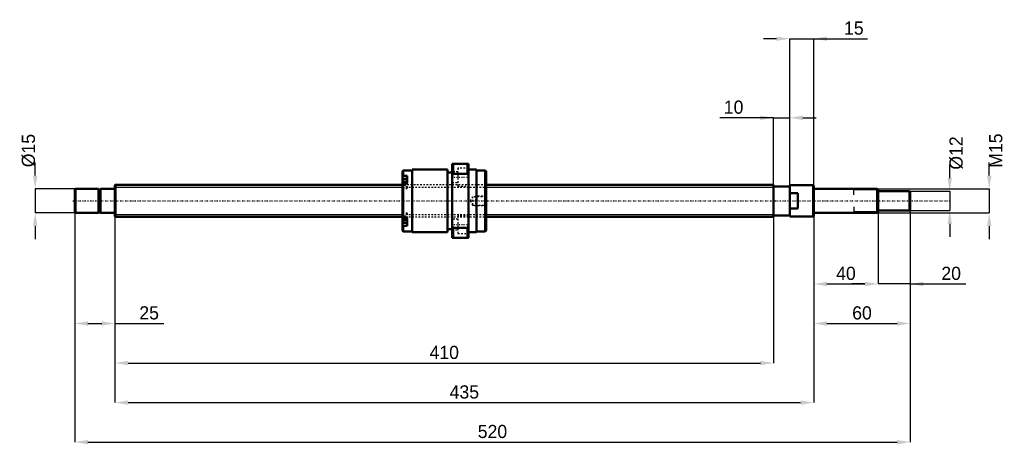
# Model space of a CAD drawing. Header units: millimetres. Extents: x -59 to 554, y -151 to 113.
import ezdxf

# ---------------------------------------------------------------- set-up
doc = ezdxf.new("R2010")
doc.units = ezdxf.units.MM
doc.linetypes.add('Center', pattern=[1.5, 0.45, -0.5, 0.05, -0.5])
doc.linetypes.add('Dashed', pattern=[2, 1, -1])
for name, color, linetype, lineweight in [('2d ConnectionPoints', 7, 'Continuous', 50), ('AM_0', 7, 'Continuous', 50), ('AM_4', 3, 'Continuous', 25), ('AM_5', 3, 'Continuous', 25), ('AM_7', 7, 'Center', 25), ('AM_9', 6, 'Dashed', 25)]:
    doc.layers.add(name, color=color, linetype=linetype, lineweight=lineweight)
doc.dimstyles.new('ISO-25', dxfattribs={"dimtxt": 2.5, "dimasz": 2.5, "dimexe": 1.25, "dimexo": 0.625, "dimtad": 1, "dimtxsty": 'Standard', "dimcen": 2.5, "dimadec": 0, "dimazin": 0, "dimtfac": 1, "dimtmove": 0, "dimatfit": 3, "dimfxl": 0, "dimarcsym": 0})

# ---------------------------------------------------------------- blocks, each defined once
blk = doc.blocks.new('1_BNK_2020_3_6G0_520LC5Y0_Nut_0_in_BNK2020_3_6G0_520LC5Y_2310__0')
at = {"layer": 'AM_0'}
for p, q in [((179.5, 19), (179, 18.5)), ((179, 18.5), (179, -10.58)), ((185, 19), (179.5, 19)), ((179.5, 19), (179.5, 15.54)), ((207, 19.5), (185, 19.5)), ((185, 19.5), (185, -19.5)), ((207, 19.5), (207, -19.5)), ((210, 23), (210, -23)), ((220, 23), (210, 23)), ((210.5, 23), (210.5, 16.73)), ((219.5, 23), (219.5, 16.73)), ((220, 23), (220, -23)), ((225, 19.5), (220, 19.5)), ((225, 19.5), (225, -19.5)), ((230.5, 19), (225, 19)), ((231, 18.5), (230.5, 19)), ((230.5, 19), (230.5, -19)), ((231, 18.5), (231, -18.5)), ((179, 15.18), (179.5, 15.54)), ((182, 13.71), (179.28, 13.71)), ((182, 15.54), (179.5, 15.54)), ((182, 15.54), (182, 10.94)), ((210, 17.55), (207, 17.55)), ((210, 15.6), (210.5, 16.73)), ((210.5, 16.73), (219.5, 16.73)), ((219.5, 16.73), (220, 15.6)), ((179.5, 10.94), (179, 10.58)), ((182, 10.94), (179.5, 10.94)), ((179.5, 10.94), (179.5, -10.94)), ((179, -10.58), (179.5, -10.94)), ((179, -10.59), (179, -18.5)), ((182, -10.94), (179.5, -10.94)), ((182, -10.94), (182, -15.54)), ((179.5, -15.54), (179, -15.18)), ((179.28, -13.71), (182, -13.71)), ((182, -15.54), (179.5, -15.54)), ((179.5, -15.54), (179.5, -19)), ((207, -17.55), (210, -17.55)), ((210.5, -16.73), (210, -15.6)), ((210.5, -16.73), (210.5, -23)), ((219.5, -16.73), (210.5, -16.73)), ((220, -15.6), (219.5, -16.73)), ((219.5, -16.73), (219.5, -23)), ((179, -18.5), (179.5, -19)), ((179.5, -19), (185, -19)), ((185, -19.5), (207, -19.5)), ((210, -23), (220, -23)), ((220, -19.5), (225, -19.5)), ((225, -19), (230.5, -19)), ((230.5, -19), (231, -18.5))]:
    blk.add_line(p, q, dxfattribs=at)
for centre, start, end in [((179.28, 13.44), 90, 180), ((179.28, -13.44), 180, 270)]:
    blk.add_arc(centre, 0.275, start, end, dxfattribs=at)
at = {"layer": 'AM_4'}
for p, q in [((179.28, 13.71), (179.28, 10.78)), ((179.28, -10.78), (179.28, -13.71))]:
    blk.add_line(p, q, dxfattribs=at)
at = {"layer": 'AM_5', "linetype": 'Dashed'}
for p, q in [((223.7, 2.59), (224.4, 3)), ((231, 3), (224.4, 3)), ((224.4, 3), (224.4, -3)), ((223.7, -2.59), (224.4, -3)), ((231, -3), (224.4, -3))]:
    blk.add_line(p, q, dxfattribs=at)
at = {"layer": 'AM_7'}
for p, q in [((209.5, 14.75), (220.5, 14.75)), ((178.85, 10.96), (182.15, 10.96)), ((178.85, -10.96), (182.15, -10.96)), ((209.5, -14.75), (220.5, -14.75))]:
    blk.add_line(p, q, dxfattribs=at)
at = {"layer": 'AM_9'}
for p, q in [((220, 20.25), (213.5, 20.25)), ((213.5, 20.25), (213.5, 9.25)), ((182, 13.26), (179, 13.26)), ((180.85, 12.35), (179, 12.35)), ((180.85, 12.35), (180.85, 9.57)), ((213.5, 18.05), (210, 18.05)), ((180.85, 11.98), (179, 11.98)), ((180.85, 11.33), (179, 11.33)), ((180.85, 10.59), (179, 10.59)), ((231, 10), (179, 10)), ((180.85, 9.94), (179, 9.94)), ((180.85, 9.57), (179, 9.57)), ((182, 8.66), (179, 8.66)), ((179, 7.71), (182, 7.71)), ((179.28, 10.78), (179.28, 8.21)), ((179.28, 8.21), (182, 8.21)), ((182, 10.94), (182, 7.71)), ((210, 11.45), (213.5, 11.45)), ((213.5, 9.25), (220, 9.25)), ((222.6, 2.59), (221.1, 0)), ((221.1, 0), (222.6, -2.59)), ((230.59, 2.59), (222.6, 2.59)), ((222.6, 2.59), (222.6, -2.59)), ((231, 3), (230.59, 2.59)), ((230.59, 2.59), (230.59, -2.59)), ((222.6, -2.59), (230.59, -2.59)), ((230.59, -2.59), (231, -3)), ((182, -7.71), (179, -7.71)), ((182, -8.66), (179, -8.66)), ((180.85, -9.57), (179, -9.57)), ((180.85, -9.94), (179, -9.94)), ((179, -10), (231, -10)), ((180.85, -10.59), (179, -10.59)), ((180.85, -11.33), (179, -11.33)), ((180.85, -11.98), (179, -11.98)), ((182, -8.21), (179.28, -8.21)), ((179.28, -8.21), (179.28, -10.78)), ((180.85, -9.57), (180.85, -12.35)), ((182, -7.71), (182, -10.94)), ((213.5, -11.45), (210, -11.45)), ((220, -9.25), (213.5, -9.25)), ((213.5, -9.25), (213.5, -20.25)), ((180.85, -12.35), (179, -12.35)), ((182, -13.26), (179, -13.26)), ((210, -18.05), (213.5, -18.05)), ((213.5, -20.25), (220, -20.25))]:
    blk.add_line(p, q, dxfattribs=at)
for centre, start, end in [((179.28, 8.49), 180, 270), ((179.28, -8.49), 90, 180)]:
    blk.add_arc(centre, 0.275, start, end, dxfattribs=at)
blk = doc.blocks.new('2_BNK_2020_3_6G0_520LC5Y_Shaft_0_in_BNK2020_3_6G0_520LC5Y_2310__0')
at = {"layer": 'AM_0'}
for p, q in [((-24.5, 7.5), (-25, 7)), ((-25, 7), (-25, -7)), ((-10.15, 7.5), (-24.5, 7.5)), ((-24.5, 7.5), (-24.5, -7.5)), ((-10.15, 7.5), (-10.15, -7.5)), ((-9, 7.15), (-10.15, 7.15)), ((-0.2, 7.5), (-9, 7.5)), ((-9, 7.5), (-9, -7.5)), ((0.3, 10), (0, 9.7)), ((0, 9.7), (0, -9.7)), ((179, 10), (0.3, 10)), ((0.3, 10), (0.3, -10)), ((410, 10), (231, 10)), ((410, 10), (410, -10)), ((420, 9), (410, 9)), ((420, 9.75), (420, -9.75)), ((434.7, 9.75), (420, 9.75)), ((435, 9.45), (434.7, 9.75)), ((434.7, 9.75), (434.7, -9.75)), ((435, 9.45), (435, -9.45)), ((474.5, 7.5), (435.2, 7.5)), ((475, 7), (474.5, 7.5)), ((474.5, 7.5), (474.5, -7.5)), ((475, 7), (475, -7)), ((425, 4.78), (420, 4.78)), ((425, 4.78), (425, -4.78)), ((494.5, 6), (475, 6)), ((495, 5.5), (494.5, 6)), ((494.5, 6), (494.5, -6)), ((495, 5.5), (495, -5.5)), ((420, -4.78), (425, -4.78)), ((475, -6), (494.5, -6)), ((494.5, -6), (495, -5.5)), ((-25, -7), (-24.5, -7.5)), ((-24.5, -7.5), (-10.15, -7.5)), ((-10.15, -7.15), (-9, -7.15)), ((-9, -7.5), (-0.2, -7.5)), ((0, -9.7), (0.3, -10)), ((0.3, -10), (179, -10)), ((231, -10), (410, -10)), ((410, -9), (420, -9)), ((420, -9.75), (434.7, -9.75)), ((434.7, -9.75), (435, -9.45)), ((435.2, -7.5), (474.5, -7.5)), ((474.5, -7.5), (475, -7))]:
    blk.add_line(p, q, dxfattribs=at)
for centre, start, end in [((-0.2, 7.7), 270, 360), ((435.2, 7.7), 180, 270), ((-0.2, -7.7), 0, 90), ((435.2, -7.7), 90, 180)]:
    blk.add_arc(centre, 0.2, start, end, dxfattribs=at)
at = {"layer": 'AM_4'}
for p, q in [((-0.2, 7.5), (-0.2, -7.5)), ((435.2, 7.5), (435.2, -7.5))]:
    blk.add_line(p, q, dxfattribs=at)
at = {"layer": 'AM_5'}
for p, q in [((0, 8.47), (179, 8.47)), ((231, 8.47), (410, 8.47)), ((410, 5), (410, 8.47)), ((475, 6.89), (460, 6.89)), ((460, 3.75), (460, 6.89)), ((410, -5), (410, -8.47)), ((460, -3.75), (460, -6.89)), ((0, -8.47), (179, -8.47)), ((231, -8.47), (410, -8.47)), ((475, -6.89), (460, -6.89))]:
    blk.add_line(p, q, dxfattribs=at)
at = {"layer": 'AM_5', "linetype": 'Dashed'}
for p, q in [((179, 8.47), (231, 8.47)), ((179, -8.47), (231, -8.47))]:
    blk.add_line(p, q, dxfattribs=at)
at = {"layer": 'AM_7'}
blk.add_line((-26.25, 0), (519.75, 0), dxfattribs=at)
at = {"layer": 'AM_9'}
for p, q in [((231, 10), (179, 10)), ((179, -10), (231, -10))]:
    blk.add_line(p, q, dxfattribs=at)
blk = doc.blocks.new('*D3')
at = {"layer": 'AM_5', "color": 0, "lineweight": -2}
for p, q in [((-25, -7), (-25, -76.3)), ((0, -9.7), (0, -76.3)), ((-16.8, -76.3), (-8.2, -76.3)), ((0, -76.3), (30.42, -76.3))]:
    blk.add_line(p, q, dxfattribs=at)
at = {"layer": 'AM_5', "color": 0}
for points in [[(-16.8, -74.93), (-16.8, -77.67), (-25, -76.3)], [(-8.2, -77.67), (-8.2, -74.93), (0, -76.3)]]:
    blk.add_solid(points, dxfattribs=at)
at = {"layer": 'Defpoints', "color": 0}
for p in [(-25, -7), (0, -9.7), (0, -76.3)]:
    blk.add_point(p, dxfattribs=at)
at = {"layer": 'AM_5', "color": 0, "insert": (21.32, -69.74), "char_height": 8.2, "attachment_point": 5}
blk.add_mtext('25', dxfattribs=at)
blk = doc.blocks.new('*D4')
at = {"layer": 'AM_5', "color": 0, "lineweight": -2}
for p, q in [((495, -5.5), (495, -51.7)), ((475, -7), (475, -51.7)), ((466.8, -51.7), (458.6, -51.7)), ((495, -51.7), (475, -51.7)), ((495, -51.7), (529.6, -51.7)), ((503.2, -51.7), (511.4, -51.7))]:
    blk.add_line(p, q, dxfattribs=at)
at = {"layer": 'AM_5', "color": 0}
for points in [[(466.8, -53.07), (466.8, -50.33), (475, -51.7)], [(503.2, -50.33), (503.2, -53.07), (495, -51.7)]]:
    blk.add_solid(points, dxfattribs=at)
at = {"layer": 'Defpoints', "color": 0}
for p in [(495, -5.5), (475, -7), (475, -51.7)]:
    blk.add_point(p, dxfattribs=at)
at = {"layer": 'AM_5', "color": 0, "insert": (520.5, -45.14), "char_height": 8.2, "attachment_point": 5}
blk.add_mtext('20', dxfattribs=at)
blk = doc.blocks.new('*D5')
at = {"layer": 'AM_5', "color": 0, "lineweight": -2}
for p, q in [((435, -9.45), (435, -51.7)), ((475, -7), (475, -51.7)), ((443.2, -51.7), (466.8, -51.7))]:
    blk.add_line(p, q, dxfattribs=at)
at = {"layer": 'AM_5', "color": 0}
for points in [[(443.2, -50.33), (443.2, -53.07), (435, -51.7)], [(466.8, -53.07), (466.8, -50.33), (475, -51.7)]]:
    blk.add_solid(points, dxfattribs=at)
at = {"layer": 'Defpoints', "color": 0}
for p in [(435, -9.45), (475, -7), (475, -51.7)]:
    blk.add_point(p, dxfattribs=at)
at = {"layer": 'AM_5', "color": 0, "insert": (455, -45.14), "char_height": 8.2, "attachment_point": 5}
blk.add_mtext('40', dxfattribs=at)
blk = doc.blocks.new('*D6')
at = {"layer": 'AM_5', "color": 0, "lineweight": -2}
for p, q in [((495, -5.5), (495, -76.3)), ((435, -9.45), (435, -76.3)), ((443.2, -76.3), (486.8, -76.3))]:
    blk.add_line(p, q, dxfattribs=at)
at = {"layer": 'AM_5', "color": 0}
for points in [[(443.2, -74.93), (443.2, -77.67), (435, -76.3)], [(486.8, -77.67), (486.8, -74.93), (495, -76.3)]]:
    blk.add_solid(points, dxfattribs=at)
at = {"layer": 'Defpoints', "color": 0}
for p in [(495, -5.5), (435, -9.45), (495, -76.3)]:
    blk.add_point(p, dxfattribs=at)
at = {"layer": 'AM_5', "color": 0, "insert": (465, -69.74), "char_height": 8.2, "attachment_point": 5}
blk.add_mtext('60', dxfattribs=at)
blk = doc.blocks.new('*D7')
at = {"layer": 'AM_5', "color": 0, "lineweight": -2}
for p, q in [((411.8, 100.9), (403.6, 100.9)), ((420, -9.75), (420, 100.9)), ((420, 100.9), (435, 100.9)), ((435, -9.45), (435, 100.9)), ((435, 100.9), (468.42, 100.9)), ((443.2, 100.9), (451.4, 100.9))]:
    blk.add_line(p, q, dxfattribs=at)
at = {"layer": 'AM_5', "color": 0}
for points in [[(411.8, 99.53), (411.8, 102.27), (420, 100.9)], [(443.2, 102.27), (443.2, 99.53), (435, 100.9)]]:
    blk.add_solid(points, dxfattribs=at)
at = {"layer": 'Defpoints', "color": 0}
for p in [(435, 100.9), (420, -9.75), (435, -9.45)]:
    blk.add_point(p, dxfattribs=at)
at = {"layer": 'AM_5', "color": 0, "insert": (459.91, 107.46), "char_height": 8.2, "attachment_point": 5}
blk.add_mtext('15', dxfattribs=at)
blk = doc.blocks.new('*D8')
at = {"layer": 'AM_5', "color": 0, "lineweight": -2}
for p, q in [((410, 51.7), (376.58, 51.7)), ((401.8, 51.7), (393.6, 51.7)), ((410, -8.47), (410, 51.7)), ((410, 51.7), (420, 51.7)), ((420, -9.75), (420, 51.7)), ((428.2, 51.7), (436.4, 51.7))]:
    blk.add_line(p, q, dxfattribs=at)
at = {"layer": 'AM_5', "color": 0}
for points in [[(401.8, 50.33), (401.8, 53.07), (410, 51.7)], [(428.2, 53.07), (428.2, 50.33), (420, 51.7)]]:
    blk.add_solid(points, dxfattribs=at)
at = {"layer": 'Defpoints', "color": 0}
for p in [(420, 51.7), (410, -8.47), (420, -9.75)]:
    blk.add_point(p, dxfattribs=at)
at = {"layer": 'AM_5', "color": 0, "insert": (385.09, 58.26), "char_height": 8.2, "attachment_point": 5}
blk.add_mtext('10', dxfattribs=at)
blk = doc.blocks.new('*D9')
at = {"layer": 'AM_5', "color": 0, "lineweight": -2}
for p, q in [((0, -9.7), (0, -100.9)), ((410, -8.47), (410, -100.9)), ((8.2, -100.9), (401.8, -100.9))]:
    blk.add_line(p, q, dxfattribs=at)
at = {"layer": 'AM_5', "color": 0}
for points in [[(8.2, -99.53), (8.2, -102.27), (0, -100.9)], [(401.8, -102.27), (401.8, -99.53), (410, -100.9)]]:
    blk.add_solid(points, dxfattribs=at)
at = {"layer": 'Defpoints', "color": 0}
for p in [(0, -9.7), (410, -8.47), (410, -100.9)]:
    blk.add_point(p, dxfattribs=at)
at = {"layer": 'AM_5', "color": 0, "insert": (205, -94.34), "char_height": 8.2, "attachment_point": 5}
blk.add_mtext('410', dxfattribs=at)
blk = doc.blocks.new('*D10')
at = {"layer": 'AM_5', "color": 0, "lineweight": -2}
for p, q in [((0, -9.7), (0, -125.5)), ((435, -9.45), (435, -125.5)), ((8.2, -125.5), (426.8, -125.5))]:
    blk.add_line(p, q, dxfattribs=at)
at = {"layer": 'AM_5', "color": 0}
for points in [[(8.2, -124.13), (8.2, -126.87), (0, -125.5)], [(426.8, -126.87), (426.8, -124.13), (435, -125.5)]]:
    blk.add_solid(points, dxfattribs=at)
at = {"layer": 'Defpoints', "color": 0}
for p in [(0, -9.7), (435, -9.45), (435, -125.5)]:
    blk.add_point(p, dxfattribs=at)
at = {"layer": 'AM_5', "color": 0, "insert": (217.5, -118.94), "char_height": 8.2, "attachment_point": 5}
blk.add_mtext('435', dxfattribs=at)
blk = doc.blocks.new('*D11')
at = {"layer": 'AM_5', "color": 0, "lineweight": -2}
for p, q in [((495, -5.5), (495, -150.1)), ((-25, -7), (-25, -150.1)), ((-16.8, -150.1), (486.8, -150.1))]:
    blk.add_line(p, q, dxfattribs=at)
at = {"layer": 'AM_5', "color": 0}
for points in [[(-16.8, -148.73), (-16.8, -151.47), (-25, -150.1)], [(486.8, -151.47), (486.8, -148.73), (495, -150.1)]]:
    blk.add_solid(points, dxfattribs=at)
at = {"layer": 'Defpoints', "color": 0}
for p in [(495, -5.5), (-25, -7), (495, -150.1)]:
    blk.add_point(p, dxfattribs=at)
at = {"layer": 'AM_5', "color": 0, "insert": (235, -143.54), "char_height": 8.2, "attachment_point": 5}
blk.add_mtext('520', dxfattribs=at)
blk = doc.blocks.new('*D12')
at = {"layer": 'AM_5', "color": 0, "lineweight": -2}
for p, q in [((-49.6, 15.7), (-49.6, 23.9)), ((-24.5, 7.5), (-49.6, 7.5)), ((-49.6, 7.5), (-49.6, -7.5)), ((-24.5, -7.5), (-49.6, -7.5)), ((-49.6, -15.7), (-49.6, -23.9))]:
    blk.add_line(p, q, dxfattribs=at)
at = {"layer": 'AM_5', "color": 0}
for points in [[(-50.97, 15.7), (-48.23, 15.7), (-49.6, 7.5)], [(-48.23, -15.7), (-50.97, -15.7), (-49.6, -7.5)]]:
    blk.add_solid(points, dxfattribs=at)
at = {"layer": 'Defpoints', "color": 0}
for p in [(-24.5, 7.5), (-49.6, -7.5), (-24.5, -7.5)]:
    blk.add_point(p, dxfattribs=at)
at = {"layer": 'AM_5', "color": 0, "insert": (-53.7, 31.28), "char_height": 8.2, "attachment_point": 5, "rotation": 90}
blk.add_mtext('Ø15', dxfattribs=at)
blk = doc.blocks.new('*D13')
at = {"layer": 'AM_5', "color": 0, "lineweight": -2}
for p, q in [((519.6, 14.2), (519.6, 22.4)), ((494.5, 6), (519.6, 6)), ((519.6, 6), (519.6, -6)), ((494.5, -6), (519.6, -6)), ((519.6, -14.2), (519.6, -22.4))]:
    blk.add_line(p, q, dxfattribs=at)
at = {"layer": 'AM_5', "color": 0}
for points in [[(518.23, 14.2), (520.97, 14.2), (519.6, 6)], [(520.97, -14.2), (518.23, -14.2), (519.6, -6)]]:
    blk.add_solid(points, dxfattribs=at)
at = {"layer": 'Defpoints', "color": 0}
for p in [(494.5, 6), (494.5, -6), (519.6, -6)]:
    blk.add_point(p, dxfattribs=at)
at = {"layer": 'AM_5', "color": 0, "insert": (523.7, 29.78), "char_height": 8.2, "attachment_point": 5, "rotation": 90}
blk.add_mtext('Ø12', dxfattribs=at)
blk = doc.blocks.new('*D14')
at = {"layer": 'AM_5', "color": 0, "lineweight": -2}
for p, q in [((544.2, 15.7), (544.2, 23.9)), ((474.5, 7.5), (544.2, 7.5)), ((544.2, 7.5), (544.2, -7.5)), ((474.5, -7.5), (544.2, -7.5)), ((544.2, -15.7), (544.2, -23.9))]:
    blk.add_line(p, q, dxfattribs=at)
at = {"layer": 'AM_5', "color": 0}
for points in [[(542.83, 15.7), (545.57, 15.7), (544.2, 7.5)], [(545.57, -15.7), (542.83, -15.7), (544.2, -7.5)]]:
    blk.add_solid(points, dxfattribs=at)
at = {"layer": 'Defpoints', "color": 0}
for p in [(474.5, 7.5), (474.5, -7.5), (544.2, -7.5)]:
    blk.add_point(p, dxfattribs=at)
at = {"layer": 'AM_5', "color": 0, "insert": (548.3, 31.28), "char_height": 8.2, "attachment_point": 5, "rotation": 90}
blk.add_mtext('M15', dxfattribs=at)

msp = doc.modelspace()

# ---------------------------------------------------------------- linework, layer by layer
at = {"layer": '2d ConnectionPoints'}
for p in [(0, 0), (425, 0)]:
    msp.add_point(p, dxfattribs=at)

# ---------------------------------------------------------------- block references
for name in ['1_BNK_2020_3_6G0_520LC5Y0_Nut_0_in_BNK2020_3_6G0_520LC5Y_2310__0', '2_BNK_2020_3_6G0_520LC5Y_Shaft_0_in_BNK2020_3_6G0_520LC5Y_2310__0']:
    msp.add_blockref(name, (0, 0))

# ---------------------------------------------------------------- dimensions: what is measured, and where the dimension line sits
at = {"layer": 'AM_5'}
for base, p1, p2, text, picture, middle in [((435, 100.9), (420, -9.75), (435, -9.45), '15', '*D7', (459.9124, 100.9)), ((420, 51.7), (410, -8.4665), (420, -9.75), '10', '*D8', (385.0876, 51.7)), ((495, -150.1), (-25, -7), (495, -5.5), '520', '*D11', (235, -150.1)), ((495, -76.3), (435, -9.45), (495, -5.5), '60', '*D6', (465, -76.3)), ((475, -51.7), (495, -5.5), (475, -7), '20', '*D4', (520.4981, -51.7)), ((0, -76.3), (-25, -7), (0, -9.7), '25', '*D3', (21.32, -76.3)), ((410, -100.9), (0, -9.7), (410, -8.4665), '410', '*D9', (205, -100.9)), ((435, -125.5), (0, -9.7), (435, -9.45), '435', '*D10', (217.5, -125.5)), ((475, -51.7), (435, -9.45), (475, -7), '40', '*D5', (455, -51.7))]:
    dim = msp.add_linear_dim(base=base, p1=p1, p2=p2, text=text, dimstyle='ISO-25', override={"dimtxt": 8.2, "dimasz": 8.2, "dimexe": 0, "dimexo": 0, "dimgap": 2.46}, dxfattribs=at)
    dim.commit()
    dim.dimension.update_dxf_attribs({"geometry": picture, "text_midpoint": middle, "dimtype": 160})
for base, p1, p2, text, picture, middle in [((544.2, -7.5), (474.5, 7.5), (474.5, -7.5), 'M15', '*D14', (548.3, 31.28)), ((-49.6, -7.5), (-24.5, 7.5), (-24.5, -7.5), 'Ø15', '*D12', (-53.7, 31.28)), ((519.6, -6), (494.5, 6), (494.5, -6), 'Ø12', '*D13', (523.7, 29.78))]:
    dim = msp.add_linear_dim(base=base, p1=p1, p2=p2, angle=90, text=text, dimstyle='ISO-25', override={"dimtxt": 8.2, "dimasz": 8.2, "dimexe": 0, "dimexo": 0, "dimgap": 2.46}, dxfattribs=at)
    dim.commit()
    dim.dimension.update_dxf_attribs({"geometry": picture, "text_midpoint": middle, "dimtype": 160, "text_rotation": 90})

doc.saveas('drawing.dxf')
